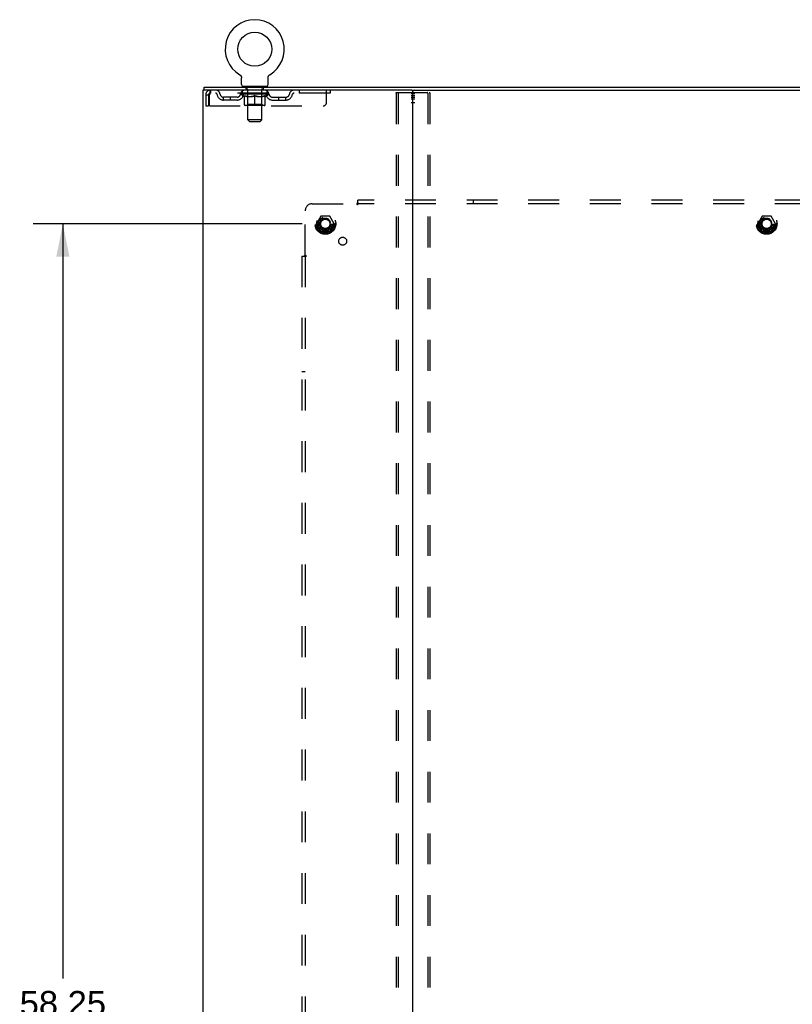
# Model space of a CAD drawing. Header units: inches. Extents: x 0 to 200, y 0 to 129.
# Tile 16 of 17: x 146 to 173, y 49 to 84. Entities that reach past the tile are written whole.
import ezdxf

# ---------------------------------------------------------------- set-up
doc = ezdxf.new("R2010")
doc.units = ezdxf.units.IN
doc.header["$LTSCALE"] = 11
doc.header["$MEASUREMENT"] = 0
doc.linetypes.add('HIDDEN', pattern=[0.2, 0.1, -0.1])
doc.layers.get('0').update_dxf_attribs({"linetype": 'CONTINUOUS'})
for name, color, linetype in [('DEFAULT_2', 8, 'HIDDEN'), ('DIMENSIONS', 7, 'CONTINUOUS'), ('SUBPANEL', 7, 'CONTINUOUS'), ('WITNESSMARKS', 7, 'CONTINUOUS')]:
    doc.layers.add(name, color=color, linetype=linetype)
doc.styles.get("Standard").update_dxf_attribs({"font": 'arial.ttf'})
doc.dimstyles.new('DIMSTYLE_1', dxfattribs={"dimtxt": 0.882353, "dimasz": 1.176471, "dimexe": 0.09, "dimexo": 0.07, "dimgap": 0.0375, "dimtad": 0, "dimtih": 1, "dimtoh": 1, "dimzin": 4, "dimdsep": 46, "dimtxsty": 'Standard', "dimblk": '_FILLED', "dimblk1": '_FILLED', "dimblk2": '_FILLED', "dimcen": 0.09, "dimadec": 3, "dimazin": 1, "dimtfac": 1, "dimtdec": 3, "dimtofl": 0, "dimtmove": 0, "dimatfit": 3, "dimldrblk": '_FILLED', "dimfxl": 0, "dimtolj": 1, "dimtzin": 4, "dimarcsym": 0})

# ---------------------------------------------------------------- blocks, each defined once
blk = doc.blocks.new('_FILLED')
at = {"color": 0, "linetype": 'ByBlock'}
blk.add_solid([(0, 0), (-1, 0.2), (-1, -0.2)], dxfattribs=at)
blk = doc.blocks.new('*D4')
at = {"layer": 'DIMENSIONS', "color": 2, "linetype": 'Continuous'}
for p, q in [((155.682, 76.92), (146.077, 76.92)), ((147.136, 76.92), (147.136, 49.995)), ((147.136, 18.67), (147.136, 48.231)), ((155.682, 18.67), (146.077, 18.67))]:
    blk.add_line(p, q, dxfattribs=at)
at = {"layer": 'DIMENSIONS', "color": 2, "linetype": 'Continuous', "xscale": 1.1764705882, "yscale": 1.1764705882, "zscale": 1.1764705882}
for p, rotation in [((147.136, 76.92), 90), ((147.136, 18.67), 270)]:
    blk.add_blockref('_FILLED', p, dxfattribs=dict(at, rotation=rotation))
at = {"layer": 'DIMENSIONS', "color": 2, "linetype": 'Continuous', "insert": (147.136, 49.554), "char_height": 0.8824, "width": 3.08332, "attachment_point": 2, "line_spacing_factor": 0.9}
blk.add_mtext('58.25', dxfattribs=at)

msp = doc.modelspace()

# ---------------------------------------------------------------- linework, layer by layer
at = {"color": 7, "linetype": 'Continuous'}
for p, q in [((153.448, 82.241), (153.448, 82.241)), ((153.448, 82.241), (153.452, 82.239)), ((153.452, 82.239), (153.455, 82.237)), ((153.455, 82.237), (153.459, 82.234)), ((153.459, 82.234), (153.462, 82.231)), ((153.462, 82.231), (153.466, 82.229)), ((153.466, 82.229), (153.469, 82.226)), ((153.469, 82.226), (153.472, 82.223)), ((153.472, 82.223), (153.475, 82.22)), ((153.475, 82.22), (153.478, 82.216)), ((153.478, 82.216), (153.481, 82.213)), ((153.481, 82.213), (153.484, 82.21)), ((153.484, 82.21), (153.486, 82.206)), ((153.486, 82.206), (153.489, 82.203)), ((153.489, 82.203), (153.491, 82.199)), ((153.491, 82.199), (153.493, 82.195)), ((153.493, 82.195), (153.495, 82.191)), ((153.495, 82.192), (153.497, 82.188)), ((154.472, 82.188), (154.474, 82.192)), ((154.474, 82.191), (154.476, 82.195)), ((154.476, 82.195), (154.478, 82.199)), ((154.478, 82.199), (154.48, 82.203)), ((154.48, 82.203), (154.483, 82.206)), ((154.483, 82.206), (154.485, 82.21)), ((154.485, 82.21), (154.488, 82.213)), ((154.488, 82.213), (154.491, 82.216)), ((154.491, 82.216), (154.494, 82.22)), ((154.494, 82.22), (154.497, 82.223)), ((154.497, 82.223), (154.5, 82.226)), ((154.5, 82.226), (154.503, 82.229)), ((154.503, 82.229), (154.507, 82.231)), ((154.506, 82.231), (154.51, 82.234)), ((154.51, 82.234), (154.513, 82.237)), ((154.513, 82.237), (154.517, 82.239)), ((154.513, 82.237), (154.515, 82.238)), ((154.517, 82.239), (154.521, 82.241)), ((154.521, 82.241), (154.521, 82.241)), ((153.497, 82.188), (153.499, 82.184)), ((153.499, 82.184), (153.501, 82.18)), ((153.501, 82.18), (153.502, 82.176)), ((153.502, 82.176), (153.504, 82.171)), ((153.504, 82.171), (153.505, 82.167)), ((153.505, 82.167), (153.506, 82.163)), ((153.506, 82.163), (153.507, 82.159)), ((153.509, 82.142), (153.509, 82.137)), ((153.509, 82.137), (153.509, 82.134)), ((153.509, 81.885), (153.509, 82.134)), ((154.459, 81.885), (154.459, 82.134)), ((154.461, 82.155), (154.462, 82.159)), ((154.462, 82.159), (154.463, 82.163)), ((154.463, 82.163), (154.464, 82.167)), ((154.464, 82.167), (154.465, 82.171)), ((154.465, 82.171), (154.467, 82.176)), ((154.467, 82.176), (154.468, 82.18)), ((154.468, 82.18), (154.47, 82.184)), ((154.47, 82.184), (154.472, 82.188)), ((152.182, 81.691), (152.182, 81.795)), ((152.22, 81.691), (152.187, 81.691)), ((153.547, 81.825), (153.547, 81.795)), ((154.422, 81.825), (153.547, 81.825)), ((154.422, 81.825), (154.422, 81.795)), ((159.59, 81.691), (184.92, 81.691))]:
    msp.add_line(p, q, dxfattribs=at)
at = {"color": 3, "linetype": 'Continuous'}
for p, q in [((152.13, 81.691), (152.13, 13.899)), ((152.187, 81.691), (152.13, 81.691)), ((152.182, 81.795), (192.328, 81.795)), ((159.59, 81.691), (152.22, 81.691)), ((159.63, 13.939), (159.63, 81.651))]:
    msp.add_line(p, q, dxfattribs=at)
at = {"color": 7, "linetype": 'Continuous'}
for points in [[(153.507, 82.159), (153.508, 82.155), (153.508, 82.15), (153.509, 82.146), (153.509, 82.142), (153.509, 82.137)], [(154.459, 82.137), (154.46, 82.142), (154.46, 82.146), (154.461, 82.15), (154.461, 82.155)], [(154.459, 82.134), (154.459, 82.137), (154.46, 82.142), (154.46, 82.146), (154.461, 82.15), (154.461, 82.155)]]:
    msp.add_lwpolyline(points, dxfattribs=at)
msp.add_circle((153.984, 83.149), 0.609, dxfattribs=at)
for centre, radius, start, end in [((153.984, 83.149), 1.054, 300.3993, 239.6007), ((153.569, 81.885), 0.06, 180, 270), ((154.399, 81.885), 0.06, 270, 360), ((159.67, 81.651), 0.04, 90, 180)]:
    msp.add_arc(centre, radius, start, end, dxfattribs=at)
at = {"color": 3, "linetype": 'Continuous'}
msp.add_arc((159.59, 81.651), 0.04, 0, 90, dxfattribs=at)
at = {"layer": 'DEFAULT_2', "color": 8, "linetype": 'HIDDEN'}
for p, q in [((153.448, 82.241), (153.448, 82.241)), ((153.454, 82.238), (153.455, 82.237)), ((152.234, 81.524), (152.234, 81.128)), ((152.234, 81.524), (152.338, 81.524)), ((152.338, 81.524), (152.338, 81.128)), ((152.368, 81.128), (152.368, 81.524)), ((152.401, 81.691), (152.401, 81.587)), ((156.672, 81.587), (152.401, 81.587)), ((153.478, 81.549), (153.478, 81.587)), ((153.606, 81.46), (153.478, 81.549)), ((154.491, 81.549), (153.478, 81.549)), ((153.486, 81.581), (153.486, 81.587)), ((153.493, 81.579), (153.493, 81.581)), ((153.493, 81.579), (154.476, 81.579)), ((153.5, 81.579), (153.5, 81.581)), ((153.501, 81.579), (153.501, 81.581)), ((153.509, 81.581), (153.509, 81.587)), ((153.522, 81.579), (153.522, 81.581)), ((153.523, 81.579), (153.523, 81.581)), ((153.546, 81.581), (153.546, 81.587)), ((153.547, 81.587), (153.547, 81.691)), ((153.558, 81.579), (153.558, 81.581)), ((153.56, 81.579), (153.56, 81.581)), ((153.723, 81.581), (153.562, 81.581)), ((153.597, 81.581), (153.597, 81.587)), ((153.598, 81.579), (153.598, 81.581)), ((153.598, 81.579), (153.598, 81.581)), ((153.601, 81.579), (153.601, 81.581)), ((153.606, 81.579), (153.606, 81.581)), ((153.606, 81.579), (153.606, 81.581)), ((153.609, 81.579), (153.609, 81.581)), ((153.612, 81.579), (153.612, 81.582)), ((153.614, 81.17), (153.614, 81.495)), ((153.615, 81.579), (153.615, 81.581)), ((153.627, 81.579), (153.627, 81.581)), ((153.639, 81.825), (153.639, 81.795)), ((153.641, 81.579), (153.641, 81.581)), ((153.642, 81.579), (153.642, 81.583)), ((153.658, 81.579), (153.658, 81.581)), ((153.658, 81.579), (153.658, 81.581)), ((153.659, 81.581), (153.659, 81.587)), ((153.667, 81.579), (153.667, 81.581)), ((153.67, 81.579), (153.67, 81.581)), ((153.674, 81.735), (153.674, 81.815)), ((153.677, 81.579), (153.677, 81.581)), ((153.743, 81.725), (153.684, 81.725)), ((153.687, 81.579), (153.687, 81.584)), ((153.699, 81.579), (153.699, 81.581)), ((153.701, 81.579), (153.701, 81.581)), ((153.723, 81.579), (153.723, 81.581)), ((153.777, 81.581), (153.727, 81.581)), ((153.731, 81.581), (153.731, 81.587)), ((153.734, 81.172), (153.734, 81.547)), ((153.735, 80.635), (153.735, 81.715)), ((153.737, 81.579), (153.737, 81.581)), ((153.74, 81.579), (153.74, 81.581)), ((153.745, 81.579), (153.745, 81.585)), ((153.749, 81.579), (153.749, 81.581)), ((153.757, 81.579), (153.757, 81.581)), ((153.777, 81.579), (153.777, 81.581)), ((153.836, 81.581), (153.789, 81.581)), ((153.805, 81.579), (153.805, 81.581)), ((153.811, 81.581), (153.811, 81.587)), ((153.814, 81.579), (153.814, 81.581)), ((153.816, 81.579), (153.816, 81.586)), ((153.818, 81.579), (153.818, 81.581)), ((153.824, 81.579), (153.824, 81.581)), ((153.837, 81.579), (153.837, 81.581)), ((153.901, 81.581), (153.857, 81.581)), ((153.868, 81.579), (153.868, 81.581)), ((153.893, 81.581), (153.955, 81.585)), ((153.897, 81.581), (153.897, 81.587)), ((153.897, 81.586), (153.897, 81.587)), ((153.897, 81.581), (153.897, 81.586)), ((153.897, 81.579), (153.897, 81.581)), ((153.9, 81.579), (153.9, 81.581)), ((153.901, 81.579), (153.901, 81.581)), ((153.901, 81.579), (153.901, 81.581)), ((153.929, 81.581), (153.981, 81.581)), ((153.934, 81.579), (153.934, 81.581)), ((153.938, 81.581), (153.938, 81.584)), ((153.955, 81.581), (153.955, 81.585)), ((153.968, 81.579), (153.968, 81.581)), ((153.982, 81.581), (153.982, 81.581)), ((153.982, 81.579), (153.982, 81.581)), ((153.982, 81.579), (153.982, 81.581)), ((153.984, 81.581), (153.984, 81.587)), ((153.984, 81.587), (154.076, 81.581)), ((153.984, 81.14), (153.984, 81.495)), ((153.986, 81.579), (153.986, 81.581)), ((153.986, 81.581), (153.987, 81.581)), ((153.987, 81.579), (153.987, 81.581)), ((154.001, 81.579), (154.001, 81.581)), ((154.001, 81.581), (154.04, 81.581)), ((154.035, 81.579), (154.035, 81.581)), ((154.068, 81.579), (154.068, 81.581)), ((154.068, 81.579), (154.068, 81.581)), ((154.068, 81.581), (154.112, 81.581)), ((154.069, 81.579), (154.069, 81.581)), ((154.072, 81.581), (154.072, 81.587)), ((154.072, 81.586), (154.072, 81.587)), ((154.072, 81.581), (154.072, 81.586)), ((154.072, 81.579), (154.072, 81.581)), ((154.101, 81.579), (154.101, 81.581)), ((154.132, 81.579), (154.132, 81.581)), ((154.132, 81.581), (154.18, 81.581)), ((154.145, 81.579), (154.145, 81.581)), ((154.151, 81.579), (154.151, 81.581)), ((154.153, 81.579), (154.153, 81.586)), ((154.155, 81.579), (154.155, 81.581)), ((154.158, 81.581), (154.158, 81.587)), ((154.163, 81.579), (154.163, 81.581)), ((154.192, 81.579), (154.192, 81.581)), ((154.192, 81.581), (154.242, 81.581)), ((154.211, 81.579), (154.211, 81.581)), ((154.22, 81.579), (154.22, 81.581)), ((154.224, 81.579), (154.224, 81.585)), ((154.284, 81.725), (154.225, 81.725)), ((154.228, 81.579), (154.228, 81.581)), ((154.232, 81.579), (154.232, 81.581)), ((154.233, 80.635), (154.233, 81.715)), ((154.234, 81.172), (154.234, 81.547)), ((154.238, 81.581), (154.238, 81.587)), ((154.246, 81.579), (154.246, 81.581)), ((154.246, 81.581), (154.407, 81.581)), ((154.268, 81.579), (154.268, 81.581)), ((154.27, 81.579), (154.27, 81.581)), ((154.282, 81.579), (154.282, 81.584)), ((154.291, 81.579), (154.291, 81.581)), ((154.294, 81.735), (154.294, 81.815)), ((154.299, 81.579), (154.299, 81.581)), ((154.302, 81.579), (154.302, 81.581)), ((154.31, 81.581), (154.31, 81.587)), ((154.311, 81.579), (154.311, 81.581)), ((154.311, 81.579), (154.311, 81.581)), ((154.327, 81.579), (154.327, 81.583)), ((154.328, 81.579), (154.328, 81.581)), ((154.329, 81.825), (154.329, 81.795)), ((154.342, 81.579), (154.342, 81.581)), ((154.353, 81.579), (154.353, 81.581)), ((154.355, 81.17), (154.355, 81.495)), ((154.357, 81.579), (154.357, 81.582)), ((154.36, 81.579), (154.36, 81.581)), ((154.362, 81.579), (154.362, 81.581)), ((154.362, 81.579), (154.362, 81.581)), ((154.363, 81.46), (154.491, 81.549)), ((154.368, 81.579), (154.368, 81.581)), ((154.371, 81.579), (154.371, 81.581)), ((154.371, 81.579), (154.371, 81.581)), ((154.372, 81.581), (154.372, 81.587)), ((154.409, 81.579), (154.409, 81.581)), ((154.411, 81.579), (154.411, 81.581)), ((154.422, 81.587), (154.422, 81.691)), ((154.423, 81.581), (154.423, 81.587)), ((154.446, 81.579), (154.446, 81.581)), ((154.447, 81.579), (154.447, 81.581)), ((154.46, 81.581), (154.46, 81.587)), ((154.468, 81.579), (154.468, 81.581)), ((154.469, 81.579), (154.469, 81.581)), ((154.476, 81.579), (154.476, 81.581)), ((154.483, 81.581), (154.483, 81.587)), ((154.491, 81.549), (154.491, 81.587)), ((155.572, 81.691), (155.572, 81.587)), ((156.547, 81.253), (156.547, 81.691)), ((156.672, 81.691), (156.672, 81.587)), ((159.027, 81.577), (159.027, 14.012)), ((159.048, 81.607), (160.213, 81.607)), ((159.1, 81.577), (159.1, 14.012)), ((160.161, 81.577), (160.161, 14.012)), ((160.234, 81.577), (160.234, 14.012)), ((152.87, 81.336), (152.87, 81.44)), ((153.353, 81.44), (152.87, 81.44)), ((153.353, 81.336), (152.87, 81.336)), ((153.12, 81.336), (153.12, 81.44)), ((153.606, 81.46), (153.614, 81.46)), ((154.325, 81.14), (153.644, 81.14)), ((153.734, 81.172), (153.703, 81.14)), ((153.728, 81.46), (153.871, 81.46)), ((154.234, 81.172), (153.734, 81.172)), ((154.097, 81.46), (154.241, 81.46)), ((154.234, 81.172), (154.266, 81.14)), ((154.355, 81.46), (154.363, 81.46)), ((154.616, 81.44), (155.099, 81.44)), ((154.616, 81.336), (155.099, 81.336)), ((154.849, 81.336), (154.849, 81.44)), ((155.099, 81.336), (155.099, 81.44)), ((152.234, 81.128), (152.338, 81.128)), ((152.368, 81.128), (156.422, 81.128)), ((153.795, 80.575), (153.735, 80.635)), ((154.233, 80.635), (153.735, 80.635)), ((153.795, 80.575), (154.173, 80.575)), ((154.173, 80.575), (154.233, 80.635)), ((156.342, 77.192), (156.188, 76.925)), ((156.66, 77.197), (156.351, 77.197)), ((156.823, 76.925), (156.669, 77.192)), ((172.092, 77.192), (171.938, 76.925)), ((172.41, 77.197), (172.101, 77.197)), ((172.573, 76.925), (172.419, 77.192)), ((156.188, 76.915), (156.342, 76.647)), ((156.66, 76.642), (156.351, 76.642)), ((156.669, 76.647), (156.823, 76.915)), ((171.938, 76.915), (172.092, 76.647)), ((172.41, 76.642), (172.101, 76.642)), ((172.419, 76.647), (172.573, 76.915))]:
    msp.add_line(p, q, dxfattribs=at)
for points in [[(152.401, 81.691), (152.399, 81.689), (152.397, 81.686), (152.394, 81.681), (152.392, 81.674), (152.39, 81.665), (152.387, 81.654), (152.385, 81.642), (152.383, 81.628), (152.38, 81.612), (152.378, 81.596), (152.375, 81.579), (152.373, 81.561), (152.371, 81.542), (152.368, 81.524)], [(152.401, 81.587), (152.399, 81.586), (152.397, 81.585), (152.394, 81.583), (152.392, 81.58), (152.39, 81.577), (152.387, 81.573), (152.385, 81.568), (152.383, 81.563), (152.38, 81.557), (152.378, 81.551), (152.375, 81.544), (152.373, 81.538), (152.371, 81.531), (152.368, 81.524)], [(153.734, 81.46), (153.714, 81.464), (153.694, 81.468), (153.674, 81.473), (153.655, 81.48), (153.634, 81.487), (153.614, 81.495)], [(153.614, 81.494), (153.633, 81.486), (153.653, 81.479), (153.672, 81.473), (153.69, 81.468), (153.709, 81.464), (153.728, 81.46)], [(153.984, 81.495), (153.964, 81.487), (153.943, 81.48), (153.923, 81.473), (153.903, 81.468), (153.883, 81.464), (153.864, 81.46)], [(153.871, 81.46), (153.89, 81.464), (153.909, 81.468), (153.927, 81.473), (153.946, 81.479), (153.965, 81.486), (153.984, 81.494)], [(154.105, 81.46), (154.085, 81.464), (154.065, 81.468), (154.045, 81.474), (154.025, 81.48), (154.005, 81.487), (153.984, 81.495)], [(153.984, 81.494), (154.004, 81.486), (154.023, 81.479), (154.042, 81.473), (154.06, 81.468), (154.079, 81.464), (154.097, 81.46)], [(154.355, 81.495), (154.334, 81.487), (154.314, 81.48), (154.294, 81.473), (154.274, 81.468), (154.255, 81.464), (154.235, 81.46)], [(154.241, 81.46), (154.26, 81.464), (154.279, 81.468), (154.297, 81.474), (154.316, 81.48), (154.336, 81.486), (154.355, 81.494)], [(159.027, 81.577), (159.027, 81.585), (159.029, 81.592), (159.033, 81.598), (159.037, 81.603), (159.042, 81.606), (159.048, 81.607)], [(159.121, 81.607), (159.116, 81.606), (159.111, 81.603), (159.106, 81.598), (159.103, 81.592), (159.101, 81.585), (159.1, 81.577)], [(160.161, 81.577), (160.16, 81.585), (160.158, 81.592), (160.155, 81.598), (160.15, 81.603), (160.145, 81.606), (160.14, 81.607)], [(160.213, 81.607), (160.219, 81.606), (160.224, 81.603), (160.228, 81.598), (160.231, 81.592), (160.233, 81.585), (160.234, 81.577)]]:
    msp.add_lwpolyline(points, dxfattribs=at)
for centre, radius in [((156.505, 76.92), 0.372), ((156.505, 76.92), 0.356), ((172.255, 76.92), 0.372), ((172.255, 76.92), 0.356), ((156.505, 76.92), 0.312), ((156.505, 76.92), 0.204), ((156.505, 76.92), 0.188), ((156.505, 76.92), 0.183), ((156.505, 76.92), 0.165), ((172.255, 76.92), 0.312), ((172.255, 76.92), 0.204), ((172.255, 76.92), 0.188), ((172.255, 76.92), 0.183), ((172.255, 76.92), 0.165)]:
    msp.add_circle(centre, radius, dxfattribs=at)
for centre, radius, start, end in [((152.401, 81.524), 0.167, 90, 180), ((152.401, 81.524), 0.063, 90, 180), ((152.581, 81.524), 0.167, 8.0716, 90), ((152.581, 81.524), 0.0625, 7.9863, 90), ((152.87, 81.565), 0.229, 187.9863, 270), ((152.87, 81.565), 0.125, 188.0716, 270), ((153.353, 81.565), 0.125, 270, 351.9284), ((153.353, 81.565), 0.229, 270, 352.0137), ((153.642, 81.524), 0.167, 90, 171.9284), ((153.641, 81.524), 0.0625, 90, 172.0137), ((153.664, 81.815), 0.01, 0, 90), ((153.684, 81.735), 0.01, 180, 270), ((153.703, 81.547), 0.0318, 0, 90), ((153.725, 81.715), 0.01, 0, 90), ((154.243, 81.715), 0.01, 90, 180), ((154.266, 81.547), 0.0318, 90, 180), ((154.284, 81.735), 0.01, 270, 360), ((154.304, 81.815), 0.01, 90, 180), ((154.327, 81.524), 0.167, 8.0716, 90), ((154.327, 81.524), 0.0625, 7.9863, 90), ((154.616, 81.565), 0.229, 187.9863, 270), ((154.616, 81.565), 0.125, 188.0716, 270), ((155.099, 81.565), 0.125, 270, 351.9284), ((155.099, 81.565), 0.229, 270, 352.0137), ((155.388, 81.524), 0.167, 90, 171.9284), ((155.388, 81.524), 0.0625, 90, 172.0137), ((153.644, 81.17), 0.0296, 180, 270), ((154.325, 81.17), 0.0296, 270, 360), ((156.422, 81.253), 0.125, 270, 360), ((156.197, 76.92), 0.01, 150.0127, 209.9883), ((156.351, 77.187), 0.01, 90.0124, 149.9892), ((156.66, 77.187), 0.01, 30.012, 89.9887), ((156.814, 76.92), 0.01, 330.0127, 29.9883), ((171.947, 76.92), 0.01, 150.0127, 209.9883), ((172.101, 77.187), 0.01, 90.0124, 149.9892), ((172.41, 77.187), 0.01, 30.012, 89.9887), ((172.564, 76.92), 0.01, 330.0127, 29.9883), ((156.351, 76.652), 0.01, 210.012, 269.9887), ((156.66, 76.652), 0.01, 270.0124, 329.9892), ((172.101, 76.652), 0.01, 210.012, 269.9887), ((172.41, 76.652), 0.01, 270.0124, 329.9892)]:
    msp.add_arc(centre, radius, start, end, dxfattribs=at)
for centre, major_axis, ratio, start_param, end_param in [((153.984, 81.587), (0.506, 0.005), 0.05963, 2.96643, 3.140963), ((153.462, 81.577), (0.158, 0), 0.060556, 0.430652, 1.470503), ((153.984, 81.587), (0.506, 0), 0.060556, -3.141593, -2.96706), ((153.462, 81.572), (0.158, 0.002), 0.05963, 1.376596, 1.469874), ((153.984, 81.587), (0.506, 0.011), 0.05688, 2.791345, 2.965878), ((153.443, 81.577), (0.158, 0.002), 0.05963, 0.25549, 1.295341), ((153.498, 81.577), (0.158, -0.002), 0.05963, 0.605815, 1.645666), ((153.984, 81.587), (0.506, -0.005), 0.05963, -2.96643, -2.791898), ((153.498, 81.572), (0.158, 0), 0.060556, 1.551758, 1.645036), ((153.443, 81.572), (0.158, 0.003), 0.05688, 1.20151, 1.294789), ((153.499, 81.573), (0.131, 0.001), 0.05963, 1.065228, 1.614276), ((153.483, 81.573), (0.131, 0.003), 0.05688, 0.890143, 1.43919), ((153.529, 81.573), (0.131, 0), 0.060556, 1.240391, 1.789438), ((153.984, 81.587), (0.506, 0.015), 0.052395, 2.616403, 2.790936), ((153.44, 81.577), (0.158, 0.003), 0.05688, 0.080405, 1.120256), ((153.548, 81.577), (0.158, -0.003), 0.05688, 0.7809, 1.820751), ((153.984, 81.587), (0.506, -0.011), 0.05688, -2.791345, -2.616812), ((153.548, 81.572), (0.158, -0.002), 0.05963, 1.72692, 1.820198), ((153.44, 81.572), (0.158, 0.005), 0.052395, 1.026568, 1.119847), ((153.482, 81.573), (0.131, 0.004), 0.052395, 0.715201, 1.264248), ((153.574, 81.573), (0.131, -0.001), 0.05963, 1.415553, 1.9646), ((153.984, 81.587), (0.506, 0.02), 0.046319, 2.441654, 2.616187), ((153.611, 81.577), (0.158, -0.005), 0.052395, 0.955842, 1.995693), ((153.453, 81.577), (0.158, 0.005), 0.052395, -0.094537, 0.945314), ((153.984, 81.587), (0.506, -0.015), 0.052395, -2.616403, -2.44187), ((153.611, 81.572), (0.158, -0.003), 0.05688, 1.902006, 1.995284), ((153.453, 81.572), (0.158, 0.006), 0.046319, 0.851819, 0.945098), ((153.497, 81.573), (0.131, 0.005), 0.046319, 0.540452, 1.089499), ((153.63, 81.573), (0.131, -0.003), 0.05688, 1.590638, 2.139686), ((153.984, 81.587), (0.506, 0.024), 0.038841, 2.267123, 2.441656), ((153.686, 81.577), (0.158, -0.006), 0.046319, 1.130591, 2.170442), ((153.483, 81.577), (0.158, 0.006), 0.046319, -0.269286, 0.770565), ((153.984, 81.587), (0.506, -0.02), 0.046319, -2.441654, -2.267121), ((153.686, 81.572), (0.158, -0.005), 0.052395, 2.076947, 2.170226), ((153.483, 81.572), (0.158, 0.007), 0.038841, 0.677289, 0.770567), ((153.527, 81.573), (0.131, 0.006), 0.038841, 0.365921, 0.914969), ((153.698, 81.573), (0.131, -0.004), 0.052395, 1.76558, 2.314627), ((153.984, 81.587), (0.506, 0.027), 0.030195, 2.09281, 2.267343), ((153.77, 81.577), (0.158, -0.007), 0.038841, 1.305122, 2.344973), ((153.528, 81.577), (0.158, 0.007), 0.038841, -0.443817, 0.596034), ((153.984, 81.587), (0.506, -0.024), 0.038841, -2.267123, -2.092591), ((153.77, 81.572), (0.158, -0.006), 0.046319, 2.251696, 2.344975), ((153.528, 81.572), (0.158, 0.008), 0.030195, 0.502975, 0.596254), ((153.57, 81.573), (0.131, 0.007), 0.030195, 0.191608, 0.740655), ((153.774, 81.573), (0.131, -0.005), 0.046319, 1.940329, 2.489376), ((153.587, 81.577), (0.158, 0.008), 0.030195, -0.61813, 0.421721), ((153.984, 81.587), (0.506, 0.029), 0.020645, 1.918687, 2.09322), ((153.86, 81.577), (0.158, -0.008), 0.030195, 1.479435, 2.519286), ((153.984, 81.587), (0.506, -0.027), 0.030195, -2.09281, -1.918277), ((153.86, 81.572), (0.158, -0.007), 0.038841, 2.426227, 2.519505), ((153.587, 81.572), (0.158, 0.009), 0.020645, 0.328852, 0.422131), ((153.626, 81.573), (0.131, 0.007), 0.020645, 0.017485, 0.566532), ((153.857, 81.573), (0.131, -0.006), 0.038841, 2.11486, 2.663907), ((153.658, 81.577), (0.158, 0.009), 0.020645, -0.792253, 0.247598), ((153.984, 81.587), (0.506, 0.03), 0.010478, 1.744704, 1.919237), ((153.954, 81.577), (0.158, -0.009), 0.020645, 1.653558, 2.693409), ((153.984, 81.587), (0.506, -0.029), 0.020645, -1.918687, -1.744154), ((153.954, 81.572), (0.158, -0.008), 0.030195, 2.60054, 2.693819), ((153.658, 81.572), (0.158, 0.009), 0.010478, 0.154869, 0.248148), ((153.693, 81.573), (0.131, 0.008), 0.010478, 6.126688, 6.675735), ((153.944, 81.573), (0.131, -0.007), 0.030195, 2.289173, 2.83822), ((153.739, 81.577), (0.158, 0.009), 0.010478, -0.966236, -0.000846), ((154.049, 81.577), (0.158, -0.009), 0.010478, 1.827541, 2.867392), ((153.984, 81.587), (0.506, -0.03), 0.010478, -1.744704, -1.570171), ((154.049, 81.572), (0.158, -0.009), 0.020645, 2.774664, 2.867942), ((154.031, 81.573), (0.131, -0.007), 0.020645, 2.463296, 3.012344), ((153.92, 81.577), (0.158, 0.009), 0.010478, 0.274201, 1.314052), ((153.851, 81.573), (0.131, 0.008), 0.010478, -0.000298, 0.504314), ((153.827, 81.572), (0.158, 0.009), 0.010478, 0.192946, 0.399283), ((153.984, 81.587), (0.506, 0.03), 0.010478, -1.578586, -1.396888), ((154.142, 81.572), (0.158, -0.009), 0.010478, 2.948646, 3.041925), ((154.118, 81.573), (0.131, -0.008), 0.010478, 2.637279, 3.142076), ((154.015, 81.577), (0.158, 0.009), 0.020645, 0.448184, 1.488034), ((153.937, 81.573), (0.131, 0.007), 0.020645, 0.129249, 0.678296), ((153.92, 81.572), (0.158, 0.009), 0.020645, 0.273651, 0.366929), ((153.984, 81.587), (0.506, 0.029), 0.020645, -1.397439, -1.222906), ((153.984, 81.587), (0.506, -0.03), 0.010478, 1.222355, 1.396888), ((154.23, 81.577), (0.158, -0.009), 0.010478, -3.140747, -2.175357), ((154.109, 81.577), (0.158, 0.008), 0.030195, 0.622307, 1.662158), ((154.025, 81.573), (0.131, 0.007), 0.030195, 0.303372, 0.852419), ((154.276, 81.573), (0.131, -0.008), 0.010478, 2.749043, 3.29809), ((154.311, 81.577), (0.158, -0.009), 0.020645, 2.893995, 3.933846), ((154.015, 81.572), (0.158, 0.008), 0.030195, 0.447774, 0.541052), ((154.311, 81.572), (0.158, -0.009), 0.010478, 2.893445, 2.986723), ((154.199, 81.577), (0.158, 0.007), 0.038841, 0.79662, 1.836471), ((153.984, 81.587), (0.506, 0.027), 0.030195, -1.223315, -1.048783), ((153.984, 81.587), (0.506, -0.029), 0.020645, 1.048373, 1.222906), ((154.112, 81.573), (0.131, 0.006), 0.038841, 0.477686, 1.026733), ((154.343, 81.573), (0.131, -0.007), 0.020645, 2.57506, 3.124108), ((154.382, 81.577), (0.158, -0.008), 0.030195, 2.719872, 3.759723), ((154.283, 81.577), (0.158, 0.006), 0.046319, 0.971151, 2.011002), ((154.109, 81.572), (0.158, 0.007), 0.038841, 0.622087, 0.715366), ((154.382, 81.572), (0.158, -0.009), 0.020645, 2.719462, 2.812741), ((153.984, 81.587), (0.506, 0.024), 0.038841, -1.049002, -0.874469), ((153.984, 81.587), (0.506, -0.027), 0.030195, 0.87425, 1.048783), ((154.195, 81.573), (0.131, 0.005), 0.046319, 0.652216, 1.201263), ((154.358, 81.577), (0.158, 0.005), 0.052395, 1.1459, 2.185751), ((154.399, 81.573), (0.131, -0.007), 0.030195, 2.400937, 2.949985), ((154.441, 81.577), (0.158, -0.007), 0.038841, 2.545558, 3.585409), ((154.271, 81.573), (0.131, 0.004), 0.052395, 0.826965, 1.376012), ((154.199, 81.572), (0.158, 0.006), 0.046319, 0.796618, 0.889896), ((154.441, 81.572), (0.158, -0.008), 0.030195, 2.545339, 2.638617), ((154.421, 81.577), (0.158, 0.003), 0.05688, 1.320842, 2.360692), ((153.984, 81.587), (0.506, 0.02), 0.046319, -0.874471, -0.699939), ((153.984, 81.587), (0.506, -0.024), 0.038841, 0.699936, 0.874469), ((154.486, 81.577), (0.158, -0.006), 0.046319, 2.371028, 3.410879), ((154.442, 81.573), (0.131, -0.006), 0.038841, 2.226624, 2.775671), ((154.471, 81.577), (0.158, 0.002), 0.05963, 1.495927, 2.535778), ((154.338, 81.573), (0.131, 0.003), 0.05688, 1.001907, 1.550954), ((154.515, 81.577), (0.158, -0.005), 0.052395, 2.196279, 3.23613), ((154.472, 81.573), (0.131, -0.005), 0.046319, 2.052093, 2.601141), ((154.283, 81.572), (0.158, 0.005), 0.052395, 0.971367, 1.064645), ((154.486, 81.572), (0.158, -0.007), 0.038841, 2.371026, 2.464304), ((154.506, 81.577), (0.158, 0), 0.060556, 1.671089, 2.71094), ((154.529, 81.577), (0.158, -0.003), 0.05688, 2.021337, 3.061188), ((153.984, 81.587), (0.506, 0.015), 0.052395, -0.699723, -0.52519), ((153.984, 81.587), (0.506, -0.02), 0.046319, 0.525406, 0.699939), ((154.526, 81.577), (0.158, -0.002), 0.05963, 1.846251, 2.886102), ((154.395, 81.573), (0.131, 0.001), 0.05963, 1.176993, 1.72604), ((154.487, 81.573), (0.131, -0.004), 0.052395, 1.877344, 2.426392), ((154.44, 81.573), (0.131, 0), 0.060556, 1.352155, 1.901202), ((154.486, 81.573), (0.131, -0.003), 0.05688, 1.702402, 2.25145), ((154.47, 81.573), (0.131, -0.001), 0.05963, 1.527317, 2.076364), ((154.358, 81.572), (0.158, 0.003), 0.05688, 1.146309, 1.239587), ((154.515, 81.572), (0.158, -0.006), 0.046319, 2.196495, 2.289773), ((153.984, 81.587), (0.506, 0.011), 0.05688, -0.524781, -0.350248), ((153.984, 81.587), (0.506, -0.015), 0.052395, 0.350657, 0.52519), ((154.421, 81.572), (0.158, 0.002), 0.05963, 1.321394, 1.414673), ((154.529, 81.572), (0.158, -0.005), 0.052395, 2.021746, 2.115024), ((153.984, 81.587), (0.506, 0.005), 0.05963, -0.349695, -0.175162), ((153.984, 81.587), (0.506, -0.011), 0.05688, 0.175715, 0.350248), ((154.471, 81.572), (0.158, 0), 0.060556, 1.496556, 1.589835), ((154.526, 81.572), (0.158, -0.003), 0.05688, 1.846804, 1.940083), ((154.506, 81.572), (0.158, -0.002), 0.05963, 1.671719, 1.764997), ((153.984, 81.587), (0.506, 0), 0.060556, -0.174533, 0), ((153.984, 81.587), (0.506, -0.005), 0.05963, 0.000629, 0.175162)]:
    msp.add_ellipse(centre, major_axis=major_axis, ratio=ratio, start_param=start_param, end_param=end_param, dxfattribs=at)
at = {"layer": 'SUBPANEL', "color": 8, "linetype": 'HIDDEN'}
for p, q in [((156.037, 77.638), (157.626, 77.638)), ((157.645, 77.657), (157.638, 77.651)), ((157.662, 77.597), (157.662, 77.763)), ((186.849, 77.763), (157.662, 77.763)), ((186.849, 77.638), (157.662, 77.638)), ((161.787, 77.638), (161.787, 77.763)), ((155.787, 75.799), (155.787, 77.388)), ((155.662, 75.763), (155.662, 19.826)), ((155.662, 75.763), (155.828, 75.763)), ((155.787, 75.763), (155.787, 19.826)), ((155.787, 71.638), (155.662, 71.638))]:
    msp.add_line(p, q, dxfattribs=at)
for points in [[(157.638, 77.651), (157.636, 77.649), (157.634, 77.647), (157.633, 77.645), (157.631, 77.643), (157.629, 77.641), (157.628, 77.64), (157.626, 77.638)], [(157.639, 77.619), (157.636, 77.624), (157.635, 77.626), (157.634, 77.628), (157.632, 77.631), (157.631, 77.633), (157.629, 77.635), (157.628, 77.637), (157.626, 77.638)], [(157.662, 77.677), (157.66, 77.675), (157.659, 77.673), (157.657, 77.67), (157.655, 77.669), (157.654, 77.667), (157.652, 77.665), (157.651, 77.663), (157.649, 77.662), (157.648, 77.66), (157.646, 77.658), (157.645, 77.657)], [(157.662, 77.597), (157.66, 77.598), (157.658, 77.599), (157.657, 77.6), (157.655, 77.601), (157.653, 77.602), (157.652, 77.603), (157.65, 77.604), (157.649, 77.606), (157.647, 77.607), (157.646, 77.609), (157.645, 77.611), (157.643, 77.613), (157.642, 77.615), (157.641, 77.617), (157.639, 77.619)], [(155.748, 75.763), (155.75, 75.765), (155.752, 75.766), (155.754, 75.768), (155.756, 75.77), (155.758, 75.771), (155.76, 75.773), (155.762, 75.774), (155.763, 75.776), (155.765, 75.777), (155.766, 75.779), (155.768, 75.78)], [(155.768, 75.78), (155.774, 75.787), (155.776, 75.789), (155.778, 75.791), (155.78, 75.792), (155.782, 75.794), (155.784, 75.796), (155.785, 75.797), (155.787, 75.799)], [(155.801, 75.788), (155.799, 75.79), (155.797, 75.791), (155.794, 75.793), (155.792, 75.794), (155.79, 75.796), (155.788, 75.797), (155.787, 75.799)], [(155.828, 75.763), (155.827, 75.765), (155.826, 75.767), (155.825, 75.768), (155.824, 75.77), (155.823, 75.772), (155.822, 75.773), (155.821, 75.775), (155.819, 75.776), (155.818, 75.778), (155.816, 75.779), (155.814, 75.78), (155.812, 75.782), (155.81, 75.783), (155.808, 75.784), (155.806, 75.786), (155.801, 75.788)]]:
    msp.add_lwpolyline(points, dxfattribs=at)
for centre, radius in [((156.505, 76.92), 0.25), ((172.255, 76.92), 0.25), ((157.124, 76.301), 0.141)]:
    msp.add_circle(centre, radius, dxfattribs=at)
msp.add_arc((156.037, 77.388), 0.25, 90, 180, dxfattribs=at)
at = {"layer": 'WITNESSMARKS', "color": 40, "linetype": 'Continuous'}
for p, q in [((159.568, 81.566), (159.693, 81.566)), ((159.568, 81.503), (159.693, 81.503)), ((159.568, 81.441), (159.693, 81.441)), ((159.568, 81.378), (159.693, 81.378)), ((159.568, 81.253), (159.693, 81.253))]:
    msp.add_line(p, q, dxfattribs=at)

# ---------------------------------------------------------------- dimensions: what is measured, and where the dimension line sits
at = {"layer": 'DIMENSIONS', "color": 2, "linetype": 'Continuous'}
dim = msp.add_linear_dim(base=(147.136, 76.92), p1=(155.752, 18.67), p2=(155.752, 76.92), angle=90, dimstyle='DIMSTYLE_1', dxfattribs=at)
dim.commit()
dim.dimension.update_dxf_attribs({"geometry": '*D4', "text_midpoint": (147.136, 49.108), "dimtype": 160})

doc.saveas('drawing.dxf')
